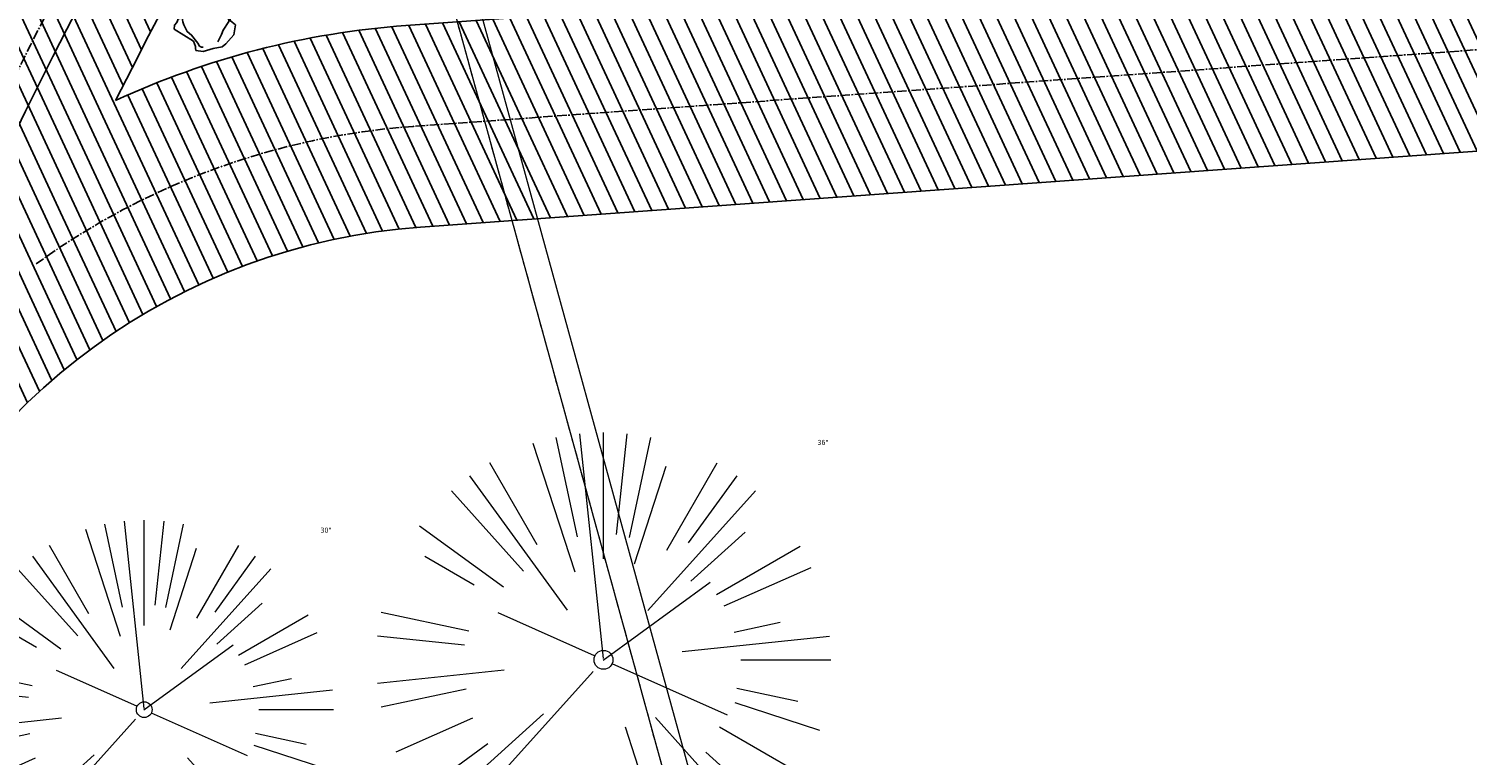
# Model space of a CAD drawing. Header units: feet. Extents: x 1134296 to 1140710, y 647902 to 649877.
# Tile 30 of 57: x 1134603 to 1134717, y 648952 to 649010. Entities that reach past the tile are written whole.
import ezdxf
from ezdxf.lldxf.tags import DXFTag

# ---------------------------------------------------------------- set-up
doc = ezdxf.new("R2010")
doc.units = ezdxf.units.FT
doc.header["$MEASUREMENT"] = 0
doc.linetypes.add('CENTER2', pattern=[1.125, 0.75, -0.125, 0.125, -0.125])
doc.linetypes.add('PHANTOM2', pattern=[1.25, 0.625, -0.125, 0.125, -0.125, 0.125, -0.125])
for name, color, linetype in [('C-PRKG-ASPH', 8, 'Continuous'), ('C-ROAD-ASPHALT', 1, 'Continuous'), ('C-ROAD-CNTR', 1, 'CENTER2'), ('C-UTIL-WATER-MEP', 7, 'WATER (.5x)'), ('G-XREF', 7, 'Continuous'), ('L-BARRIERROCK', 6, 'Continuous')]:
    doc.layers.add(name, color=color, linetype=linetype)
for name, color, linetype, lineweight in [('V-SITE-VEGE', 55, 'Continuous', 18), ('V-SITE-VEGE-TEXT', 8, 'Continuous', 18), ('V-UTIL-WATR-LINE', 8, 'WATER', 15)]:
    doc.layers.add(name, color=color, linetype=linetype, lineweight=lineweight)
doc.styles.add('SEI-Dim & Leader', font='tahoma.ttf')
doc.styles.get("Standard").update_dxf_attribs({"font": 'arial.ttf'})
tags = doc.linetypes.add('WATER', pattern='A,1.5,-0.2,["W",Standard,S=0.08,R=0,X=-0.1,Y=-0.04],-0.05', length=1.75).pattern_tags.tags
tags[6] = DXFTag(74, 10)
tags = doc.linetypes.add('WATER (.5x)', pattern='A,0.75,-0.2,["W",Standard,S=0.08,R=0,X=-0.1,Y=-0.04],-0.05', length=1).pattern_tags.tags
tags[6] = DXFTag(74, 10)
pattern_1 = [(115, (0, 0), (-1.132884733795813, -0.5282728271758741), [])]

# ---------------------------------------------------------------- blocks, each defined once
blk = doc.blocks.new('V-SITE-VEGE-Coniferious Tree 2')
at = {"color": 0, "linetype": 'ByBlock'}
for p, q in [((-0.06264093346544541, 0.1926377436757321), (-0.1545378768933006, 0.4755369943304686)), ((-0.0574950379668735, 0.2703678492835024), (-0.1039851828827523, 0.4890788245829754)), ((-0.0003172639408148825, 0.0025937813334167), (-0.05229705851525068, 0.4972664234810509)), ((-3.601054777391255e-05, 0.2219193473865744), (-3.601054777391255e-05, 0.5000060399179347)), ((0.02890183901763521, 0.2753366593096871), (0.05222503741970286, 0.4972664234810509)), ((0.0571938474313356, 0.2692740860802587), (0.1039131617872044, 0.4890788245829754)), ((-0.1460065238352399, 0.2528363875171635), (-0.2500390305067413, 0.4330260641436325)), ((0.06850648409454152, 0.2109817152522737), (0.1382469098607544, 0.425630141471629)), ((0.139142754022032, 0.2410654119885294), (0.2499670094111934, 0.4330260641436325)), ((-0.07913071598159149, 0.1088658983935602), (-0.2939353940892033, 0.4045257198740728)), ((0.1868724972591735, 0.2572635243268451), (0.2938633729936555, 0.4045257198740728)), ((-0.1756943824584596, 0.1950752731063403), (-0.3346129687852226, 0.3715878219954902)), ((0.09777767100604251, 0.108636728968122), (0.3345409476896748, 0.3715878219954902)), ((-0.2201011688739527, 0.1598873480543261), (-0.4045617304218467, 0.2938993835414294)), ((0.1919663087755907, 0.1728666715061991), (0.3115823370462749, 0.2805763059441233)), ((-0.2844040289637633, 0.1641894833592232), (-0.393144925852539, 0.2269610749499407)), ((0.2487690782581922, 0.143647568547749), (0.4329900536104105, 0.2500030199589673)), ((0.2658942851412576, 0.1183972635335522), (0.4567507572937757, 0.2033670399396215)), ((-0.0009318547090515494, -0.0006770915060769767), (0.2349564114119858, 0.1707208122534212)), ((-0.2961437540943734, 0.06292784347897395), (-0.4891148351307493, 0.1039491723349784)), ((-0.01992166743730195, 0.008854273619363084), (-0.2318825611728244, 0.1032199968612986)), ((0.2872695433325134, 0.06106323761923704), (0.3884790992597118, 0.08257391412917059)), ((-0.3060292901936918, 0.03215663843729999), (-0.4973024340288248, 0.05226104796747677)), ((0.173080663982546, 0.01818771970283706), (0.497230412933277, 0.05226104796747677)), ((0.3024988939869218, 0), (0.4999700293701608, 0)), ((-0.2182782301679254, -0.02292736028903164), (-0.4973024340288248, -0.05226104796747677)), ((-0.02300503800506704, -0.02554197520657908), (-0.2137781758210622, -0.2373882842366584)), ((0.01849546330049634, -0.008260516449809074), (0.2719985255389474, -0.1211160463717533)), ((0.2936342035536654, -0.06241742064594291), (0.4274066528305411, -0.09084484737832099)), ((-0.302185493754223, -0.0642195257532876), (-0.4891148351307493, -0.1039491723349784)), ((0.2891445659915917, -0.09395946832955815), (0.4755009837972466, -0.1545018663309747)), ((-0.1320480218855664, -0.1188660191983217), (-0.3716238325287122, -0.3345769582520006)), ((-0.2881436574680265, -0.1282723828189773), (-0.4568227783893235, -0.2033670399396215)), ((0.04781873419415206, -0.1473038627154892), (0.1192466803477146, -0.3671294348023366)), ((0.1143820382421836, -0.1271057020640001), (0.2718110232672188, -0.301920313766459)), ((0.2555295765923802, -0.1475434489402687), (0.4329900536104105, -0.2500030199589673)), ((-0.254528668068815, -0.1848980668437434), (-0.4045617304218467, -0.2938993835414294)), ((0.2253521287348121, -0.2029399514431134), (0.3715518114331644, -0.3345769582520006)), ((0.1688618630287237, -0.2324611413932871), (0.2938633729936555, -0.4045257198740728)), ((-0.1842986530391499, -0.2536176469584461), (-0.2766747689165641, -0.3807650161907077)), ((-0.1213812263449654, -0.2725449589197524), (-0.1855903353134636, -0.4167758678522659)), ((-0.09098502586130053, -0.2799408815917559), (-0.1545378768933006, -0.4755369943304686)), ((-0.02966136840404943, -0.2817638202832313), (-0.04434904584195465, -0.4216092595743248)), ((-3.601054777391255e-05, -0.2817638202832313), (-3.601054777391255e-05, -0.5000060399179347)), ((0.1131111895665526, -0.2541280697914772), (0.2033310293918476, -0.4567867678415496)), ((0.06104806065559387, -0.2873055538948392), (0.1039131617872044, -0.4890788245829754))]:
    blk.add_line(p, q, dxfattribs=at)
blk.add_circle((-3.601054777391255e-05, 0), 0.02083358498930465)
blk = doc.blocks.new('C_XBASE-PACTOLA_02403811')
at = {"layer": 'V-UTIL-WATR-LINE', "flags": 128}
blk.add_lwpolyline([(1134858.557610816, 648010.4898877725), (1134826.551, 648169.775), (1134826.363, 648170.821), (1134717.163755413, 648725.1374681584), (1134629.625, 649043.227), (1134625.054, 649060.913), (1134616.072228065, 649112.68400944), (1134604.908, 649127.2305)], dxfattribs=at)
at = {"layer": 'V-UTIL-WATR-LINE', "ltscale": 0.75, "flags": 128}
blk.add_lwpolyline([(1134856.596804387, 648010.0958850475), (1134824.586161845, 648169.4010616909), (1134824.397491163, 648170.4507932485), (1134715.215787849, 648724.6782185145), (1134627.692539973, 649042.7114006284), (1134623.097313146, 649060.4911384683), (1134614.185837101, 649111.8569618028), (1134603.321415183, 649126.0128183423)], dxfattribs=at)
at = {"layer": 'V-UTIL-WATR-LINE', "linetype": 'PHANTOM2', "ltscale": 0.75, "flags": 128}
blk.add_lwpolyline([(1134856.596804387, 648010.0958850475), (1134824.586161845, 648169.4010616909), (1134824.397491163, 648170.4507932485), (1134715.215787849, 648724.6782185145), (1134627.692539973, 649042.7114006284), (1134623.097313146, 649060.4911384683), (1134614.185837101, 649111.8569618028), (1134603.321415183, 649126.0128183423)], dxfattribs=at)
at = {"layer": 'V-SITE-VEGE'}
for p, xscale, yscale, zscale in [((1134648.15, 648959.904), 35.99956513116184, 35.99956513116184, 35.99956513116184), ((1134611.771, 648955.961), 29.99963760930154, 29.99963760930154, 29.99963760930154)]:
    blk.add_blockref('V-SITE-VEGE-Coniferious Tree 2', p, dxfattribs=dict(at, xscale=xscale, yscale=yscale, zscale=zscale))
at = {"layer": 'V-SITE-VEGE-TEXT', "char_height": 0.4, "attachment_point": 7, "style": 'SEI-Dim & Leader'}
for s, insert in [('36"', (1134665.1006875, 648976.904)), ('30"', (1134625.72990625, 648969.961))]:
    blk.add_mtext(s, dxfattribs=dict(at, insert=insert))
blk = doc.blocks.new("5'_BarrierRock")
at = {"layer": 'L-BARRIERROCK', "flags": 128}
for points in [[(3.796977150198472, 25.21031587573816), (-3.971151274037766, 23.41838866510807), (-10.84293678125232, 21.02912666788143), (-17.7147222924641, 19.53586684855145), (-22.19627771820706, 16.54930863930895), (-24.28770915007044, 10.27760197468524), (-26.0803419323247, 0.1233349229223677), (-25.48279766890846, -2.863184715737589), (-26.97668484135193, -7.044335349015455), (-29.06806322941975, -9.732226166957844), (-29.36686187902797, -13.31608058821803), (-11.14168239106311, -24.66494006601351), (-9.05030400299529, -29.74205430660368), (-9.05030400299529, -31.53398151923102), (-8.751505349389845, -33.62457612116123), (-1.87971984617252, -34.52053972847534), (7.680988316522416, -31.83264891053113), (16.04666099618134, -30.04072169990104), (19.63192655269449, -27.3528308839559), (27.10125632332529, -18.69186222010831), (28.89388910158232, -9.433597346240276), (24.11353502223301, -5.551075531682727), (22.02210359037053, 1.616633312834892), (21.42455933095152, 6.096412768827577), (20.82701507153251, 11.17356558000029), (21.12581372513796, 15.05604882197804), (19.03438229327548, 18.63990324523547), (15.15031808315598, 22.22375766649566), (3.796977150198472, 25.21031587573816)], [(-24.28770915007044, -3.759148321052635), (-24.28770915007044, 1.317965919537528), (-22.19627771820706, 8.187007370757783), (-18.61101215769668, 13.26412161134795), (-14.42820234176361, 18.04260703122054), (-11.44048104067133, 19.83453424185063)], [(-20.40364493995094, 4.603152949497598), (-21.8975321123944, -2.56455589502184), (-21.29998785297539, -6.447039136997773), (-20.40364493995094, -9.433597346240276), (-17.11717803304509, -15.70534258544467), (-12.93431516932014, -18.99052961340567), (-6.958872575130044, -26.75553466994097), (-5.46498540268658, -29.44342548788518), (-3.373607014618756, -30.63801791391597), (-1.87971984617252, -30.63801791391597)], [(17.54049512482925, 10.8748981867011), (21.62729471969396, 1.526720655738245), (22.61964785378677, -6.148371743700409), (17.24174951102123, -14.21204419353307), (15.44911673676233, -18.39319482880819), (13.35768530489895, -22.87301285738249), (12.1625967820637, -25.56090367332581)]]:
    blk.add_lwpolyline(points, dxfattribs=at)
blk = doc.blocks.new('C_PBASE-PACTOLA_02403811')
at = {"layer": 'C-ROAD-ASPHALT'}
for points in [[(1134609.502741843, 649004.1715281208, -0.08481675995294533), (1134717.918854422, 649151.0643979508), (1134791.743864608, 649222.0439889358, -0.04164346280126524), (1134816.518779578, 649242.1816391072), (1134837.543218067, 649256.5428028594, -0.2654684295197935), (1134923.566161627, 649263.4658695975), (1134945.862647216, 649253.0055803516, -0.03670103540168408), (1135008.742528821, 649217.6654234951), (1135070.901654, 649176.4593855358, -0.3025232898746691), (1135097.532652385, 649113.0929439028), (1135091.831089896, 649083.3959326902, -0.0492726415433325), (1135086.690765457, 649066.0532714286), (1135029.43531187, 648925.4119419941, -0.009218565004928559), (1135022.286728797, 648908.7392420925), (1134970.105907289, 648792.9779079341, 0.09466954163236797), (1134957.786175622, 648834.7349342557), (1134921.92741579, 648904.3472810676, 0.300313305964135), (1134722.086161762, 649016.5601342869), (1134632.500993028, 649010.1122188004, 0.09071439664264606)], [(1134633.649625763, 648994.1535019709), (1134723.234794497, 649000.6014174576, -0.3003133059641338), (1134907.703644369, 648897.0203221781), (1134943.5624042, 648827.4079753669, -0.2429416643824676), (1134943.472635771, 648735.6471404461, -0.01448214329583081), (1134938.281078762, 648725.8872446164), (1134902.771388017, 648660.9021647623, -0.1112368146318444), (1134861.541195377, 648614.0501326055), (1134757.483908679, 648538.5664206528, 0.1783965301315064), (1134706.299016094, 648462.144128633, -0.4786295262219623), (1134656.994557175, 648438.877100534, -0.1281532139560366), (1134626.710174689, 648464.732186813), (1134623.062749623, 648469.9579645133, -0.1042089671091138), (1134584.046954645, 648561.8052956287), (1134566.403948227, 648651.5934078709, -0.01381007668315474), (1134561.903038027, 648678.391101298), (1134552.825444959, 648743.3771249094, -0.09433329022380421), (1134558.209758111, 648852.4537669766), (1134566.77306571, 648887.8397463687, -0.03644235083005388), (1134590.864287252, 648962.9741265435, -0.2864198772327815)]]:
    blk.add_lwpolyline(points, format="xyb", close=True, dxfattribs=at)
at = {"layer": 'C-ROAD-CNTR', "flags": 128}
blk.add_lwpolyline([(1134682.815781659, 648422.2458494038), (1134669.21986276, 648425.8462855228, -0.1774687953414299), (1134620.150062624, 648460.1534391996), (1134616.502637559, 648465.3792168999, -0.1042089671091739), (1134576.197064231, 648560.2628234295), (1134558.554057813, 648650.0509356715, -0.01381007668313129), (1134553.979962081, 648677.2843639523), (1134544.902369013, 648742.2703875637, -0.09433329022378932), (1134550.434197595, 648854.3354307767), (1134558.997505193, 648889.7214101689, -0.1428635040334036), (1134712.374228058, 649156.8312964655), (1134786.199238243, 649227.8108874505, -0.04164346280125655), (1134812.006441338, 649248.7876063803), (1134833.030879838, 649263.1487701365, -0.2654684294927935), (1134926.96397912, 649270.7084407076), (1134949.260464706, 649260.2481514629, -0.03670103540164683), (1135013.162783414, 649224.3333579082), (1135075.321908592, 649183.1273199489, -0.3025232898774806), (1135105.389164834, 649111.5845632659), (1135099.687602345, 649081.8875520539, -0.04927264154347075), (1135094.100293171, 649063.036833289), (1135036.844839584, 648922.3955038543, -0.009218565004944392), (1135029.58001939, 648905.4517031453), (1134962.363987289, 648756.3352782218, -0.01915469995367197), (1134945.301367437, 648722.0511597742), (1134909.791676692, 648657.06607992, -0.111236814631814), (1134866.238656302, 648607.5744966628), (1134762.181369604, 648532.0907847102, 0.3229446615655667), (1134716.395894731, 648393.2215671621), (1134719.721086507, 648382.7059234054, -0.1714240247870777), (1134715.287797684, 648249.5554414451), (1134707.163513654, 648228.7837741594, -0.02272318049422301), (1134688.713657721, 648187.2766264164, 0.05045028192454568), (1134653.344169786, 648094.1277041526)], format="xyb", dxfattribs=at)
at = {"layer": 'C-ROAD-CNTR'}
blk.add_lwpolyline([(1134962.526130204, 648776.1624366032, 0.132307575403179), (1134950.674289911, 648831.0714548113), (1134914.815530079, 648900.683801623, 0.3003133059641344), (1134722.66047813, 649008.5807758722), (1134633.075309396, 649002.1328603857, 0.139697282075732), (1134603.207227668, 648991.2487918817)], format="xyb", dxfattribs=at)
at = {"layer": 'C-UTIL-WATER-MEP', "flags": 128}
for points in [[(1134713.292159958, 648416.2441137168), (1134669.731849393, 648427.7796426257, -0.1774687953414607), (1134621.79009064, 648461.2981261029), (1134618.142665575, 648466.5239038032, -0.1042089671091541), (1134578.159536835, 648560.6484414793), (1134560.516530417, 648650.4365537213, -0.01381007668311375), (1134555.960731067, 648677.5610482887), (1134546.883138, 648742.5470719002, -0.09433329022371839), (1134552.378087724, 648853.8650148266), (1134560.941395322, 648889.2509942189, -0.1428635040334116), (1134713.760384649, 649155.3895718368), (1134787.585394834, 649226.3691628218, -0.04164346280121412), (1134813.134525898, 649247.1361145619), (1134834.158964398, 649261.4972783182, -0.2654684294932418), (1134926.114524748, 649268.8977979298), (1134948.411010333, 649258.437508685, -0.03670103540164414), (1135012.057719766, 649222.6663743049), (1135074.216844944, 649181.4603363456, -0.302523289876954), (1135103.425036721, 649111.961658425), (1135097.723474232, 649082.264647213, -0.04927264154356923), (1135092.247911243, 649063.7909428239), (1135034.992457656, 648923.1496133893, -0.009218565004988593), (1135027.756696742, 648906.273587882), (1134960.540664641, 648757.1571629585, -0.01915469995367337), (1134943.546295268, 648723.0101809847), (1134908.036604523, 648658.0251011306, -0.1112368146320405), (1134865.064291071, 648609.1934056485), (1134761.007004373, 648533.7096936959, 0.1574684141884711), (1134714.965670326, 648470.6755079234, 0.1574684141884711)], [(1134709.845560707, 648413.0189530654), (1134668.707876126, 648423.9129284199, -0.1774687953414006), (1134618.510034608, 648459.0087522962), (1134614.862609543, 648464.2345299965, -0.1042089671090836), (1134574.234591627, 648559.8772053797), (1134556.591585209, 648649.6653176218, -0.01381007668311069), (1134551.999193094, 648677.0076796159), (1134542.921600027, 648741.9937032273, -0.09433329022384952), (1134548.490307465, 648854.8058467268), (1134557.053615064, 648890.191826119, -0.0889232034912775), (1134635.562402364, 649068.4731093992, -0.07678502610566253)]]:
    blk.add_lwpolyline(points, format="xyb", dxfattribs=at)
at = {"layer": 'Defpoints'}
blk.add_lwpolyline([(1134557.394969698, 648914.8990641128, -0.07364263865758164), (1134625.196538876, 649063.660236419, -0.06474752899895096)], format="xyb", dxfattribs=at)
at = {"layer": 'L-BARRIERROCK', "xscale": 0.08333333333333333, "yscale": 0.08333333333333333, "zscale": 0.08333333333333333}
blk.add_blockref("5'_BarrierRock", (1134616.596464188, 649010.9430617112), dxfattribs=at)
blk = doc.blocks.new('C_PHTCH-PACTOLA_02403811')
at = {"layer": 'C-PRKG-ASPH'}
h = blk.add_hatch(dxfattribs=at)
h.set_pattern_fill('ANSI31', color=256, scale=10, angle=70)
h.set_pattern_definition(pattern_1)
edge = h.paths.add_edge_path(flags=16)
edge.add_arc((1135093.567290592, 648760.3570235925), 541.9999999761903, 143.5703577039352, 153.2664360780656, ccw=False)
edge.add_arc((1135093.567290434, 648760.3570237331), 541.9999997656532, 133.8742793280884, 143.5703577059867, ccw=False)
edge.add_line((1134717.918854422, 649151.0643979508), (1134791.743864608, 649222.0439889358))
edge.add_arc((1134924.814897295, 649083.6384245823), 191.9999999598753, 124.33581191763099, 133.8742793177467, ccw=False)
edge.add_line((1134816.518779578, 649242.1816391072), (1134837.543218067, 649256.5428028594))
edge.add_arc((1134886.614896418, 649184.7029087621), 87.00000000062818, 64.86660358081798, 124.33581191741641, ccw=False)
edge.add_line((1134923.566161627, 649263.4658695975), (1134945.862647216, 649253.0055803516))
edge.add_arc((1134736.896871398, 648807.5874571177), 491.9999999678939, 56.45911934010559, 64.86660355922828, ccw=False)
edge.add_line((1135008.742528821, 649217.6654234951), (1135070.901654, 649176.4593855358))
edge.add_arc((1135036.644680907, 649124.7828938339), 62.00000000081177, -10.868034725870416, 56.45911933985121, ccw=False)
edge.add_line((1135097.532652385, 649113.0929439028), (1135091.831089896, 649083.3959326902))
edge.add_arc((1135001.481196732, 649100.7423100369), 92.00000001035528, 337.8486329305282, 349.13196525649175, ccw=False)
edge.add_line((1135086.690765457, 649066.0532714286), (1135029.43531187, 648925.4119419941))
edge.add_arc((1134573.749357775, 649110.9228871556), 491.9999995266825, 335.73595333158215, 337.84863296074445, ccw=False)
edge.add_line((1135022.286728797, 648908.7392420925), (1134970.105907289, 648792.9779079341))
edge.add_line((1134970.105907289, 648792.9779079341), (1134955.070696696, 648759.622817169))
edge.add_arc((1134506.533324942, 648961.8064625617), 492.0000003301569, 331.3465562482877, 335.7359533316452, ccw=False)
edge.add_line((1134938.281078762, 648725.8872446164), (1134902.771388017, 648660.9021647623))
edge.add_arc((1134778.161263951, 648728.9926705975), 142.0000000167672, 305.95733191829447, 331.34655630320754, ccw=False)
edge.add_line((1134861.541195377, 648614.0501326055), (1134757.483908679, 648538.5664206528))
edge.add_arc((1134835.579196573, 648430.9089730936), 133.0000000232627, 125.9573319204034, 166.4171722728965)
edge.add_arc((1134672.277915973, 648470.363906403), 35.00000000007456, 244.10855969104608, 346.41717227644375, ccw=False)
edge.add_arc((1134691.461854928, 648509.9128519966), 78.95614352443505, 214.9055155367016, 244.1168481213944, ccw=False)
edge.add_line((1134626.710174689, 648464.732186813), (1134623.062749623, 648469.9579645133))
edge.add_arc((1134821.506139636, 648608.4650796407), 241.9999999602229, 191.1167612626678, 214.9138039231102, ccw=False)
edge.add_line((1134584.046954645, 648561.8052956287), (1134566.403948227, 648651.5934078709))
edge.add_arc((1135049.172208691, 648746.4554480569), 491.9999999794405, 187.9519260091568, 191.1167612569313, ccw=False)
edge.add_line((1134561.903038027, 648678.391101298), (1134552.825444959, 648743.3771249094))
edge.add_arc((1134842.017716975, 648783.7730382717), 292.0000000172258, 166.3961174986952, 187.9519260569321, ccw=False)
edge.add_line((1134558.209758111, 648852.4537669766), (1134566.77306571, 648887.8397463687))
edge.add_arc((1135093.567290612, 648760.357023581), 542.0000000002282, 158.0478401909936, 166.396117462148, ccw=False)
edge.add_arc((1135093.567290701, 648760.357023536), 542.0000000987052, 153.2664360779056, 158.0478401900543, ccw=False)
edge = h.paths.add_edge_path()
edge.add_line((1134664.934415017, 648091.0186503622), (1134641.753924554, 648097.236757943))
edge.add_arc((1135131.441785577, 647965.8792352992), 506.9999999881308, 154.1154939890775, 164.9840567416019, ccw=False)
edge.add_arc((1135131.44177555, 647965.8792402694), 506.9999887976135, 153.4314984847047, 154.115493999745, ccw=False)
edge.add_arc((1134241.513528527, 648410.9103548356), 488.0000000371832, 333.4314984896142, 338.6383717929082)
edge.add_line((1134695.987914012, 648233.1548120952), (1134704.112198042, 648253.9264793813))
edge.add_arc((1134529.027803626, 648322.4060737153), 188.0000000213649, 338.6383717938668, 377.1954705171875)
edge.add_arc((1134651.306425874, 648360.2470375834), 60.00000000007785, 17.1954705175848, 74.97265706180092)
edge.add_line((1134666.863224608, 648418.1951696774), (1134661.500576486, 648419.8056636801))
edge.add_arc((1134691.489318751, 648509.9450223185), 94.99699278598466, 223.9418846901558, 251.5980721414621, ccw=False)
edge.add_arc((1134691.535842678, 648509.9839590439), 95.05751145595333, 214.9165962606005, 223.9393241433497, ccw=False)
edge.add_line((1134613.590003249, 648455.5746160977), (1134609.942525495, 648460.8004692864))
edge.add_arc((1134821.506139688, 648608.4650796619), 258.0000000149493, 191.1167612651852, 214.9138039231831, ccw=False)
edge.add_line((1134568.347173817, 648558.7203512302), (1134550.704167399, 648648.5084634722))
edge.add_arc((1135049.172208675, 648746.4554480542), 507.9999999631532, 187.9519260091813, 191.1167612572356, ccw=False)
edge.add_line((1134546.056886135, 648676.177626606), (1134536.979293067, 648741.163650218))
edge.add_arc((1134842.01771694, 648783.7730382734), 307.9999999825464, 166.3961174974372, 187.9519260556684, ccw=False)
edge.add_line((1134542.658637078, 648856.2170945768), (1134551.221944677, 648891.6030739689))
edge.add_arc((1135093.567290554, 648760.3570237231), 557.9999999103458, 163.9213237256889, 166.3961174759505, ccw=False)
edge.add_arc((1134538.177323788, 648920.4382053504), 19.99999999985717, 343.9213237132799, 402.7699397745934)
edge.add_line((1134552.859048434, 648934.0193305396), (1134533.446357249, 648955.005204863))
edge.add_arc((1135093.567290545, 648760.3570234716), 592.9783928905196, 146.0187423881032, 160.8370986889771, ccw=False)
edge.add_line((1134601.857481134, 649091.7855040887), (1134616.582948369, 649064.0343807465))
edge.add_arc((1134620.999668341, 649066.3780071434), 5.000000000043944, 207.9515834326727, 327.0740857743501)
edge.add_arc((1135093.567290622, 648760.3570235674), 558.0000000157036, 133.8742793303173, 147.0740857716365, ccw=False)
edge.add_line((1134706.829601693, 649162.5981949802), (1134780.654611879, 649233.5777859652))
edge.add_arc((1134924.814897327, 649083.6384245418), 208.0000000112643, 124.3358119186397, 133.8742793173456, ccw=False)
edge.add_line((1134807.494103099, 649255.3935736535), (1134828.518541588, 649269.7547374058))
edge.add_arc((1134886.614896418, 649184.7029087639), 102.9999999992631, 64.86660357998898, 124.33581191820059, ccw=False)
edge.add_line((1134930.361796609, 649277.9510118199), (1134952.658282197, 649267.4907225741))
edge.add_arc((1134736.896871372, 648807.5874570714), 508.0000000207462, 56.4591193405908, 64.86660355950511, ccw=False)
edge.add_line((1135017.583038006, 649231.0012923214), (1135079.742163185, 649189.7952543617))
edge.add_arc((1135036.644680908, 649124.782893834), 77.99999999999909, -10.868034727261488, 56.45911934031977, ccw=False)
edge.add_line((1135113.245677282, 649110.0761826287), (1135107.544114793, 649080.3791714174))
edge.add_arc((1135001.481196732, 649100.7423100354), 108.0000000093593, 337.84863293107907, 349.131965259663, ccw=False)
edge.add_line((1135101.509820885, 649060.0203951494), (1135044.254367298, 648919.3790657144))
edge.add_arc((1134573.749357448, 649110.9228872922), 507.9999998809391, 335.7359533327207, 337.84863295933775, ccw=False)
edge.add_line((1135036.873309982, 648902.1641641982), (1134969.657277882, 648753.0477392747))
edge.add_arc((1134506.53332524, 648961.8064624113), 507.9999999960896, 331.346556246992, 335.73595333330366, ccw=False)
edge.add_line((1134952.321656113, 648718.215074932), (1134916.811965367, 648653.2299950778))
edge.add_arc((1134778.161263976, 648728.9926705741), 157.9999999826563, 305.9573319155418, 331.3465563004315, ccw=False)
edge.add_line((1134870.936117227, 648601.0988607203), (1134766.878830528, 648525.6151487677))
edge.add_arc((1134835.579196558, 648430.9089731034), 117.0000000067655, 125.9573319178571, 162.264860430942)
edge.add_arc((1134752.713885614, 648457.4106757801), 29.99999999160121, 162.264860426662, 196.8024120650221)
edge.add_arc((1134835.579196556, 648430.9089731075), 113.0000000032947, 170.9217318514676, 197.5476736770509)
edge.add_line((1134727.837491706, 648396.8395581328), (1134731.162683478, 648386.3239143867))
edge.add_arc((1134529.027802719, 648322.4060734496), 212.0000009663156, 11.340079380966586, 17.54767372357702, ccw=False)
edge.add_arc((1134529.055568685, 648322.403813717), 211.9732215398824, -20.64909134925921, 11.342153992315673, ccw=False)
edge.add_arc((1134759.869013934, 648235.3149369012), 34.72371615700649, 159.1871917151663, 239.4135572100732)
edge.add_line((1134742.200276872, 648205.422593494), (1134709.513, 648185.696))
edge.add_line((1134709.513, 648185.696), (1134698.996135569, 648181.0065459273))
edge.add_arc((1135131.441785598, 647965.8792352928), 483.0000000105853, 153.5511843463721, 164.9840567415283)
h = blk.add_hatch(dxfattribs=at)
h.set_pattern_fill('ANSI31', color=256, scale=10, angle=70)
h.set_pattern_definition(pattern_1)
edge = h.paths.add_edge_path()
edge.add_arc((1134528.118781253, 648951.5747513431), 468.1169545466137, 332.7082799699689, 335.7919468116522)
edge.add_line((1134955.070696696, 648759.622817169), (1134970.105907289, 648792.9779079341))
edge.add_arc((1134854.663832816, 648781.6144823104), 116.0000000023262, 5.621742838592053, 27.25393242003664)
edge.add_line((1134957.786175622, 648834.7349342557), (1134921.92741579, 648904.3472810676))
edge.add_arc((1134737.018387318, 648809.0968155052), 208.0000000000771, 27.25393242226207, 94.11677930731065)
edge.add_line((1134722.086161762, 649016.5601342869), (1134632.500993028, 649010.1122188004))
edge.add_arc((1134637.239103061, 648944.282511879), 66.00000000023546, 94.1167793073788, 114.8502392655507)
edge.add_arc((1135093.567290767, 648760.3570235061), 542.000000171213, 153.2664360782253, 158.047840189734)
edge.add_arc((1134637.23910306, 648944.2825118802), 49.99999999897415, 94.11677930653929, 158.0478401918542, ccw=False)
edge.add_line((1134633.649625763, 648994.1535019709), (1134723.234794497, 649000.6014174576))
edge.add_arc((1134737.018387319, 648809.0968155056), 191.9999999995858, 27.25393242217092, 94.1167793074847, ccw=False)
edge.add_line((1134907.703644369, 648897.0203221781), (1134943.5624042, 648827.4079753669))
edge.add_arc((1134854.663832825, 648781.6144823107), 99.99999999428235, -26.539358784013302, 27.253932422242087, ccw=False)

msp = doc.modelspace()

# ---------------------------------------------------------------- block references
at = {"layer": 'G-XREF'}
for name in ['C_PBASE-PACTOLA_02403811', 'C_XBASE-PACTOLA_02403811', 'C_PHTCH-PACTOLA_02403811']:
    msp.add_blockref(name, (0, 0), dxfattribs=at)

doc.saveas('drawing.dxf')
